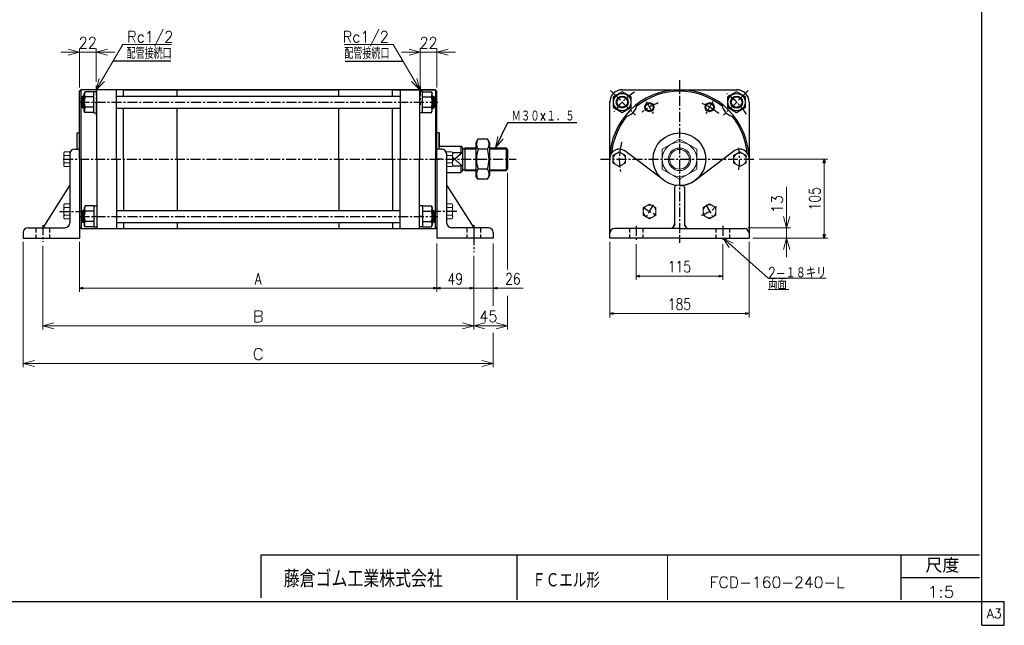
# Model space of a CAD drawing. Header units: millimetres. Extents: x -985 to 985, y -705 to 705.
# Tile 2 of 3: x -324 to 985, y -705 to 100. Entities that reach past the tile are written whole.
import ezdxf
from ezdxf.enums import TextEntityAlignment as Align

# ---------------------------------------------------------------- set-up
doc = ezdxf.new("R2010")
doc.units = ezdxf.units.MM
doc.header["$LTSCALE"] = 0.416667
for name, pattern in [('CENTER', [50.8, 31.75, -6.35, 6.35, -6.35]), ('DASHED', [19.05, 12.7, -6.35]), ('DIVIDE', [31.75, 12.7, -6.35, 0, -6.35, 0, -6.35])]:
    doc.linetypes.add(name, pattern=pattern)
doc.layers.add('ZUWAKU', color=7, linetype='Continuous')
doc.styles.add('dcStyle0', font='txt.shx', dxfattribs={"width": 0.8, "bigfont": 'bigfont'})
doc.dimstyles.new('DaDimRotatedStyle', dxfattribs={"dimtxt": 15, "dimasz": 5.000003, "dimexe": 5, "dimexo": 1.666667, "dimgap": 5, "dimtad": 3, "dimdsep": 46, "dimtxsty": 'dcStyle0', "dimblk1": 'OPEN30', "dimblk2": 'OPEN30', "dimsah": 1, "dimcen": 0.09, "dimclrd": 4, "dimclre": 4, "dimclrt": 4, "dimadec": 0, "dimazin": 2, "dimtfac": 1, "dimtdec": 4, "dimtmove": 0, "dimatfit": 0, "dimfxl": 1, "dimarcsym": 0})

# ---------------------------------------------------------------- blocks, each defined once
blk = doc.blocks.new('DC_GROUP_Φ160_1')
at = {"color": 4, "linetype": 'Continuous', "lineweight": 18}
for p, q in [((-222.4, 7.3), (-218.2, 22.3)), ((-222.4, 7.3), (-214.7, 20.2)), ((-211.3, 18.2), (-222.4, 7.3))]:
    blk.add_line(p, q, dxfattribs=at)
blk = doc.blocks.new('DC_GROUP_Φ160_2')
at = {"color": 4, "linetype": 'Continuous', "lineweight": 18}
for p, q in [((208, 7.3), (196.9, 18.2)), ((208, 7.3), (200.4, 20.2)), ((203.8, 22.3), (208, 7.3))]:
    blk.add_line(p, q, dxfattribs=at)
blk = doc.blocks.new('DC_GROUP_Φ160_5')
at = {"color": 4, "linetype": 'Continuous', "lineweight": 18}
for p, q in [((308.7, -69.9), (311.7, -54.7)), ((308.7, -69.9), (315.3, -56.5)), ((318.9, -58.2), (308.7, -69.9))]:
    blk.add_line(p, q, dxfattribs=at)
blk = doc.blocks.new('DC_GROUP_Φ160_10')
at = {"color": 4, "linetype": 'Continuous', "lineweight": 25}
for p, q in [((285.3, -58.6), (282.6, -63.2)), ((282.6, -63.2), (282.6, -107.2)), ((298, -58.6), (285.3, -58.6)), ((298, -58.6), (300.6, -63.2)), ((300.6, -63.2), (300.6, -107.2)), ((298, -71.9), (285.3, -71.9)), ((298, -98.4), (285.3, -98.4)), ((285.3, -111.7), (282.6, -107.2)), ((298, -111.7), (285.3, -111.7)), ((298, -111.7), (300.6, -107.2))]:
    blk.add_line(p, q, dxfattribs=at)
for centre, radius, start, end in [((295, -65.2), 11.8, 145.6111, 214.3889), ((288.3, -65.2), 11.8, 325.6111, 34.3889), ((327.2, -85.2), 43.9, 162.4111, 197.5889), ((256.1, -85.2), 43.9, 342.4111, 17.5889), ((295, -105.1), 11.8, 145.6111, 214.3889), ((288.3, -105.1), 11.8, 325.6111, 34.3889)]:
    blk.add_arc(centre, radius, start, end, dxfattribs=at)
blk = doc.blocks.new('DC_GROUP_Φ160_11')
at = {"color": 4, "linetype": 'Continuous', "lineweight": 25}
for p, q in [((-237, -147.3), (-238.4, -149.7)), ((-238.4, -149.7), (-238.4, -172.7)), ((-225.4, -147.3), (-237, -147.3)), ((-225.4, -154.2), (-237, -154.2)), ((-225.4, -147.2), (-225.4, -175.2)), ((-225.4, -147.2), (-221.4, -147.2)), ((-225.4, -147.3), (-225.4, -175)), ((-225.4, -168.1), (-237, -168.1)), ((-225.4, -161.7), (-221.4, -160.6)), ((-237, -175), (-238.4, -172.7)), ((-225.4, -175), (-237, -175)), ((-225.4, -175.2), (-221.4, -175.2))]:
    blk.add_line(p, q, dxfattribs=at)
for centre, radius, start, end in [((-220, -161.2), 18.3, 157.7807, 202.2193), ((-231, -150.8), 6.93, 150, 210), ((-231, -171.6), 6.93, 150, 210)]:
    blk.add_arc(centre, radius, start, end, dxfattribs=at)
blk = doc.blocks.new('DC_GROUP_Φ160_12')
at = {"color": 4, "linetype": 'Continuous', "lineweight": 25}
for p, q in [((211.6, -147.2), (207.6, -147.2)), ((211.6, -147.2), (211.6, -175.2)), ((211.6, -147.3), (211.6, -175)), ((211.6, -147.3), (223.3, -147.3)), ((211.6, -154.2), (223.3, -154.2)), ((223.3, -147.3), (224.6, -149.7)), ((224.6, -149.7), (224.6, -172.7)), ((211.6, -161.7), (207.6, -160.6)), ((211.6, -168.1), (223.3, -168.1)), ((211.6, -175.2), (207.6, -175.2)), ((211.6, -175), (223.3, -175)), ((223.3, -175), (224.6, -172.7))]:
    blk.add_line(p, q, dxfattribs=at)
for centre, radius, start, end in [((217.3, -150.8), 6.93, 330, 30), ((206.3, -161.2), 18.3, 337.7807, 22.2193), ((217.3, -171.6), 6.93, 330, 30)]:
    blk.add_arc(centre, radius, start, end, dxfattribs=at)
blk = doc.blocks.new('DC_GROUP_Φ160_13')
at = {"color": 4, "linetype": 'Continuous', "lineweight": 25}
for p, q in [((-237, 4.7), (-238.4, 2.3)), ((-238.4, -20.7), (-238.4, 2.3)), ((-225.4, 4.7), (-237, 4.7)), ((-225.4, -23.2), (-225.4, 4.8)), ((-225.4, 4.8), (-221.4, 4.8)), ((-225.4, -23), (-225.4, 4.7)), ((-225.4, -2.2), (-237, -2.2)), ((-225.4, -8.6), (-221.4, -9.7)), ((-237, -23), (-238.4, -20.7)), ((-225.4, -16.1), (-237, -16.1)), ((-225.4, -23), (-237, -23)), ((-225.4, -23.2), (-221.4, -23.2))]:
    blk.add_line(p, q, dxfattribs=at)
for centre, radius, start, end in [((-231, 1.2), 6.93, 150, 210), ((-220, -9.2), 18.3, 157.7807, 202.2193), ((-231, -19.6), 6.93, 150, 210)]:
    blk.add_arc(centre, radius, start, end, dxfattribs=at)
blk = doc.blocks.new('DC_GROUP_Φ160_14')
at = {"color": 4, "linetype": 'Continuous', "lineweight": 25}
for p, q in [((211.6, 4.8), (207.6, 4.8)), ((211.6, -23.2), (211.6, 4.8)), ((211.6, -23), (211.6, 4.7)), ((211.6, 4.7), (223.3, 4.7)), ((223.3, 4.7), (224.6, 2.3)), ((224.6, -20.7), (224.6, 2.3)), ((211.6, -8.6), (207.6, -9.7)), ((211.6, -2.2), (223.3, -2.2)), ((211.6, -23.2), (207.6, -23.2)), ((211.6, -16.1), (223.3, -16.1)), ((211.6, -23), (223.3, -23)), ((223.3, -23), (224.6, -20.7))]:
    blk.add_line(p, q, dxfattribs=at)
for centre, radius, start, end in [((217.3, 1.2), 6.93, 330, 30), ((206.3, -9.2), 18.3, 337.7807, 22.2193), ((217.3, -19.6), 6.93, 330, 30)]:
    blk.add_arc(centre, radius, start, end, dxfattribs=at)
blk = doc.blocks.new('DC_GROUP_Φ160_15')
at = {"color": 4, "linetype": 'Continuous', "lineweight": 13}
for p, q in [((553.1, -58.6), (530.1, -71.9)), ((576.1, -71.9), (553.1, -58.6)), ((530.1, -71.9), (530.1, -98.4)), ((576.1, -98.4), (576.1, -71.9)), ((530.1, -98.4), (553.1, -111.7)), ((553.1, -111.7), (576.1, -98.4))]:
    blk.add_line(p, q, dxfattribs=at)
for radius in [23, 15, 13.1]:
    blk.add_circle((553.1, -85.2), radius, dxfattribs=at)
blk = doc.blocks.new('DC_GROUP_Φ160_16')
at = {"color": 4, "linetype": 'Continuous', "lineweight": 25}
for p, q in [((477.1, 4.7), (465.1, -2.2)), ((489.1, -2.2), (477.1, 4.7)), ((465.1, -2.2), (465.1, -16.1)), ((489.1, -16.1), (489.1, -2.2)), ((465.1, -16.1), (477.1, -23)), ((477.1, -23), (489.1, -16.1))]:
    blk.add_line(p, q, dxfattribs=at)
for radius in [11.5, 8, 7]:
    blk.add_circle((477.1, -9.1), radius, dxfattribs=at)
blk = doc.blocks.new('DC_GROUP_Φ160_17')
at = {"color": 4, "linetype": 'Continuous', "lineweight": 25}
for p, q in [((629.1, 4.7), (617.1, -2.2)), ((641.1, -2.2), (629.1, 4.7)), ((617.1, -2.2), (617.1, -16.1)), ((641.1, -16.1), (641.1, -2.2)), ((617.1, -16.1), (629.1, -23)), ((629.1, -23), (641.1, -16.1))]:
    blk.add_line(p, q, dxfattribs=at)
for radius in [11.5, 8, 7]:
    blk.add_circle((629.1, -9.2), radius, dxfattribs=at)
blk = doc.blocks.new('DC_GROUP_Φ160_24')
at = {"color": 4, "linetype": 'Continuous', "lineweight": 18}
for p, q in [((-222.4, 57.3), (-207.4, 61.4)), ((-207.4, 53.3), (-222.4, 57.3)), ((-222.4, 57.3), (-207.4, 57.3))]:
    blk.add_line(p, q, dxfattribs=at)
blk = doc.blocks.new('DC_GROUP_Φ160_25')
at = {"color": 4, "linetype": 'Continuous', "lineweight": 18}
for p, q in [((-259.4, 61.4), (-244.4, 57.3)), ((-244.4, 57.3), (-259.4, 53.3)), ((-244.4, 57.3), (-259.4, 57.3))]:
    blk.add_line(p, q, dxfattribs=at)
blk = doc.blocks.new('DC_GROUP_Φ160_23')
at = {"color": 4, "linetype": 'Continuous', "lineweight": 13}
for p, q in [((-269.4, 57.3), (-244.4, 57.3)), ((-244.4, 10.3), (-244.4, 62.3)), ((-244.4, 57.3), (-222.4, 57.3)), ((-222.4, 17.9), (-222.4, 62.3)), ((-197.4, 57.3), (-222.4, 57.3))]:
    blk.add_line(p, q, dxfattribs=at)
at = {"linetype": 'Continuous'}
for name in ['DC_GROUP_Φ160_25', 'DC_GROUP_Φ160_24']:
    blk.add_blockref(name, (0, 0), dxfattribs=at)
at = {"color": 4, "style": 'dcStyle0', "width": 0.8}
blk.add_text('22', height=15, dxfattribs=at).set_placement((-245.4, 62.3), (-221.4, 62.3), align=Align.FIT)
blk = doc.blocks.new('DC_GROUP_Φ160_27')
at = {"color": 4, "linetype": 'Continuous', "lineweight": 18}
for p, q in [((230.6, 57.3), (245.6, 61.4)), ((245.6, 53.3), (230.6, 57.3)), ((230.6, 57.3), (245.6, 57.3))]:
    blk.add_line(p, q, dxfattribs=at)
blk = doc.blocks.new('DC_GROUP_Φ160_28')
at = {"color": 4, "linetype": 'Continuous', "lineweight": 18}
for p, q in [((193.6, 61.4), (208.6, 57.3)), ((208.6, 57.3), (193.6, 53.3)), ((208.6, 57.3), (193.6, 57.3))]:
    blk.add_line(p, q, dxfattribs=at)
blk = doc.blocks.new('DC_GROUP_Φ160_26')
at = {"color": 4, "linetype": 'Continuous', "lineweight": 13}
for p, q in [((183.6, 57.3), (208.6, 57.3)), ((208.6, 12.3), (208.6, 62.3)), ((208.6, 57.3), (230.6, 57.3)), ((230.6, 10.3), (230.6, 62.3)), ((255.6, 57.3), (230.6, 57.3))]:
    blk.add_line(p, q, dxfattribs=at)
at = {"linetype": 'Continuous'}
for name in ['DC_GROUP_Φ160_28', 'DC_GROUP_Φ160_27']:
    blk.add_blockref(name, (0, 0), dxfattribs=at)
at = {"color": 4, "style": 'dcStyle0', "width": 0.8}
blk.add_text('22', height=15, dxfattribs=at).set_placement((207.6, 62.3), (231.6, 62.3), align=Align.FIT)
blk = doc.blocks.new('DC_GROUP_Φ160_29')
at = {"color": 4, "linetype": 'Continuous', "lineweight": 13}
for p, q in [((513.4, -144.8), (504.9, -149.7)), ((504.9, -149.7), (504.9, -159.5)), ((521.9, -149.7), (513.4, -144.8)), ((521.9, -159.5), (521.9, -149.7)), ((504.9, -159.5), (513.4, -164.4)), ((513.4, -164.4), (521.9, -159.5))]:
    blk.add_line(p, q, dxfattribs=at)
blk.add_circle((513.4, -154.6), 8.5, dxfattribs=at)
blk = doc.blocks.new('DC_GROUP_Φ160_30')
at = {"color": 4, "linetype": 'Continuous', "lineweight": 13}
for p, q in [((593.1, -144.6), (584.6, -149.5)), ((584.6, -149.5), (584.6, -159.4)), ((601.6, -149.5), (593.1, -144.6)), ((601.6, -159.4), (601.6, -149.5)), ((584.6, -159.4), (593.1, -164.3)), ((593.1, -164.3), (601.6, -159.4))]:
    blk.add_line(p, q, dxfattribs=at)
blk.add_circle((593.1, -154.4), 8.5, dxfattribs=at)
blk = doc.blocks.new('DC_GROUP_Φ160_31')
at = {"color": 4, "linetype": 'Continuous', "lineweight": 13}
for p, q in [((633.5, -75.3), (625, -80.3)), ((642, -80.3), (633.5, -75.3)), ((625, -80.3), (625, -90.1)), ((625, -90.1), (633.5, -95)), ((633.5, -95), (642, -90.1)), ((642, -90.1), (642, -80.3))]:
    blk.add_line(p, q, dxfattribs=at)
blk.add_circle((633.5, -85.2), 8.5, dxfattribs=at)
blk = doc.blocks.new('DC_GROUP_Φ160_32')
at = {"color": 4, "linetype": 'Continuous', "lineweight": 13}
for p, q in [((473.1, -75.3), (464.6, -80.3)), ((481.6, -80.3), (473.1, -75.3)), ((464.6, -80.3), (464.6, -90.1)), ((464.6, -90.1), (473.1, -95)), ((473.1, -95), (481.6, -90.1)), ((481.6, -90.1), (481.6, -80.3))]:
    blk.add_line(p, q, dxfattribs=at)
blk.add_circle((473.1, -85.2), 8.5, dxfattribs=at)
blk = doc.blocks.new('DC_GROUP_Φ160_34')
at = {"color": 4, "linetype": 'Continuous', "lineweight": 18}
for p, q in [((695.6, -176.2), (691.6, -161.2)), ((699.7, -161.2), (695.6, -176.2)), ((695.6, -176.2), (695.6, -161.2))]:
    blk.add_line(p, q, dxfattribs=at)
blk = doc.blocks.new('DC_GROUP_Φ160_35')
at = {"color": 4, "linetype": 'Continuous', "lineweight": 18}
for p, q in [((691.6, -205.2), (695.6, -190.2)), ((695.6, -190.2), (699.7, -205.2)), ((695.6, -190.2), (695.6, -205.2))]:
    blk.add_line(p, q, dxfattribs=at)
blk = doc.blocks.new('DC_GROUP_Φ160_33')
at = {"color": 4, "linetype": 'Continuous', "lineweight": 13}
for p, q in [((695.6, -121.7), (695.6, -176.2)), ((644.1, -176.2), (700.6, -176.2)), ((695.6, -190.2), (695.6, -176.2)), ((650.6, -190.2), (700.6, -190.2)), ((695.6, -215.2), (695.6, -190.2))]:
    blk.add_line(p, q, dxfattribs=at)
at = {"linetype": 'Continuous'}
for name in ['DC_GROUP_Φ160_34', 'DC_GROUP_Φ160_35']:
    blk.add_blockref(name, (0, 0), dxfattribs=at)
at = {"color": 4, "style": 'dcStyle0', "width": 0.8}
blk.add_text('13', height=15, rotation=90, dxfattribs=at).set_placement((690.6, -156.7), (690.6, -132.7), align=Align.FIT)
blk = doc.blocks.new('DC_GROUP_Φ160_39')
at = {"color": 4, "linetype": 'Continuous', "lineweight": 13}
for p, q in [((-265.4, -147.1), (-265.4, -161.8)), ((-257.4, -144.6), (-264.5, -144.6)), ((-257.4, -149.5), (-264.5, -149.5)), ((-257.4, -144.6), (-257.4, -164.3)), ((-257.4, -159.4), (-264.5, -159.4)), ((-257.4, -164.3), (-264.5, -164.3))]:
    blk.add_line(p, q, dxfattribs=at)
for centre, radius, start, end in [((-261.6, -147.1), 3.78, 139.5701, 220.4299), ((-251.6, -154.4), 13.8, 159.1359, 200.8641), ((-261.6, -161.8), 3.78, 139.5701, 220.4299)]:
    blk.add_arc(centre, radius, start, end, dxfattribs=at)
blk = doc.blocks.new('DC_GROUP_Φ160_40')
at = {"color": 4, "linetype": 'Continuous', "lineweight": 13}
for p, q in [((-265.4, -77.8), (-265.4, -92.5)), ((-257.4, -75.3), (-264.5, -75.3)), ((-257.4, -75.3), (-257.4, -95)), ((-257.4, -80.3), (-264.5, -80.3)), ((-257.4, -90.1), (-264.5, -90.1)), ((-257.4, -95), (-264.5, -95))]:
    blk.add_line(p, q, dxfattribs=at)
for centre, radius, start, end in [((-261.6, -77.8), 3.78, 139.5701, 220.4299), ((-251.6, -85.2), 13.8, 159.1359, 200.8641), ((-261.6, -92.5), 3.78, 139.5701, 220.4299)]:
    blk.add_arc(centre, radius, start, end, dxfattribs=at)
blk = doc.blocks.new('DC_GROUP_Φ160_50')
at = {"color": 4, "linetype": 'Continuous', "lineweight": 18}
for p, q in [((-319.4, -356.7), (-304.4, -352.7)), ((-304.4, -360.7), (-319.4, -356.7)), ((-319.4, -356.7), (-304.4, -356.7))]:
    blk.add_line(p, q, dxfattribs=at)
blk = doc.blocks.new('DC_GROUP_Φ160_51')
at = {"color": 4, "linetype": 'Continuous', "lineweight": 18}
for p, q in [((290.6, -352.7), (305.6, -356.7)), ((305.6, -356.7), (290.6, -360.7)), ((305.6, -356.7), (290.6, -356.7))]:
    blk.add_line(p, q, dxfattribs=at)
blk = doc.blocks.new('DC_GROUP_Φ160_49')
at = {"color": 4, "linetype": 'Continuous', "lineweight": 13}
for p, q in [((-319.4, -195.2), (-319.4, -361.7)), ((305.6, -197.2), (305.6, -280)), ((305.6, -316.1), (305.6, -361.7)), ((-319.4, -356.7), (305.6, -356.7))]:
    blk.add_line(p, q, dxfattribs=at)
at = {"linetype": 'Continuous'}
for name in ['DC_GROUP_Φ160_50', 'DC_GROUP_Φ160_51']:
    blk.add_blockref(name, (0, 0), dxfattribs=at)
at = {"color": 4, "style": 'dcStyle0'}
blk.add_text('C', height=15, dxfattribs=at).set_placement((-14.4, -351.7), (0.6, -351.7), align=Align.FIT)
blk = doc.blocks.new('DC_GROUP_Φ160_53')
at = {"color": 4, "linetype": 'Continuous', "lineweight": 18}
for p, q in [((-293.4, -306.7), (-278.4, -302.7)), ((-278.4, -310.7), (-293.4, -306.7)), ((-293.4, -306.7), (-278.4, -306.7))]:
    blk.add_line(p, q, dxfattribs=at)
blk = doc.blocks.new('DC_GROUP_Φ160_54')
at = {"color": 4, "linetype": 'Continuous', "lineweight": 18}
for p, q in [((264.6, -302.7), (279.6, -306.7)), ((279.6, -306.7), (264.6, -310.7)), ((279.6, -306.7), (264.6, -306.7))]:
    blk.add_line(p, q, dxfattribs=at)
blk = doc.blocks.new('DC_GROUP_Φ160_55')
at = {"color": 4, "linetype": 'Continuous', "lineweight": 18}
for p, q in [((279.6, -306.7), (294.6, -302.7)), ((294.6, -310.7), (279.6, -306.7)), ((279.6, -306.7), (294.6, -306.7))]:
    blk.add_line(p, q, dxfattribs=at)
blk = doc.blocks.new('DC_GROUP_Φ160_56')
at = {"color": 4, "linetype": 'Continuous', "lineweight": 18}
for p, q in [((309.6, -302.7), (324.6, -306.7)), ((324.6, -306.7), (309.6, -310.7)), ((324.6, -306.7), (309.6, -306.7))]:
    blk.add_line(p, q, dxfattribs=at)
blk = doc.blocks.new('DC_GROUP_Φ160_52')
at = {"color": 4, "linetype": 'Continuous', "lineweight": 13}
for p, q in [((324.6, -103.2), (324.6, -231.9)), ((-293.4, -200.1), (-293.4, -311.7)), ((279.6, -213.6), (279.6, -311.7)), ((324.6, -266.6), (324.6, -311.7)), ((-293.4, -306.7), (279.6, -306.7)), ((279.6, -306.7), (324.6, -306.7))]:
    blk.add_line(p, q, dxfattribs=at)
at = {"linetype": 'Continuous'}
for name in ['DC_GROUP_Φ160_53', 'DC_GROUP_Φ160_54', 'DC_GROUP_Φ160_55', 'DC_GROUP_Φ160_56']:
    blk.add_blockref(name, (0, 0), dxfattribs=at)
at = {"color": 4, "style": 'dcStyle0'}
blk.add_text('B', height=15, dxfattribs=at).set_placement((-14.4, -301.7), (0.6, -301.7), align=Align.FIT)
at = {"color": 4, "style": 'dcStyle0', "width": 0.8}
blk.add_text('45', height=15, dxfattribs=at).set_placement((287.1, -301.7), (311.1, -301.7), align=Align.FIT)
blk = doc.blocks.new('DC_GROUP_Φ160_58')
at = {"color": 4, "linetype": 'Continuous', "lineweight": 18}
for p, q in [((619.1, -202.6), (610.6, -189.6)), ((610.6, -189.6), (624.5, -196.6)), ((610.6, -189.6), (621.8, -199.6))]:
    blk.add_line(p, q, dxfattribs=at)
blk = doc.blocks.new('DC_GROUP_Φ160_57')
at = {"color": 4, "linetype": 'Continuous', "lineweight": 13}
for p, q in [((610.6, -189.6), (671, -243.5)), ((671, -243.5), (748, -243.5)), ((671, -258.5), (698.7, -258.5))]:
    blk.add_line(p, q, dxfattribs=at)
at = {"linetype": 'Continuous'}
blk.add_blockref('DC_GROUP_Φ160_58', (0, 0), dxfattribs=at)
at = {"color": 4, "style": 'dcStyle0'}
for s, width, p, p2 in [('2-１８キリ', 0.758824, (671, -243.5), (748.4, -243.5)), ('両面', 0.691667, (671, -258.5), (695.9, -258.5))]:
    blk.add_text(s, height=15, dxfattribs=dict(at, width=width)).set_placement(p, p2, align=Align.FIT)
blk = doc.blocks.new('DC_GROUP_Φ160_60')
at = {"color": 4, "linetype": 'Continuous', "lineweight": 13}
for p, q in [((243.6, -144.6), (250.7, -144.6)), ((243.6, -144.6), (243.6, -164.3)), ((243.6, -149.5), (250.7, -149.5)), ((251.6, -147.1), (251.6, -161.8)), ((243.6, -159.4), (250.7, -159.4)), ((243.6, -164.3), (250.7, -164.3))]:
    blk.add_line(p, q, dxfattribs=at)
for centre, radius, start, end in [((247.9, -147.1), 3.78, 319.5701, 40.4299), ((237.9, -154.4), 13.8, 339.1359, 20.8641), ((247.9, -161.8), 3.78, 319.5701, 40.4299)]:
    blk.add_arc(centre, radius, start, end, dxfattribs=at)
blk = doc.blocks.new('DC_GROUP_Φ160_61')
at = {"color": 4, "linetype": 'Continuous', "lineweight": 13}
for p, q in [((243.6, -75.3), (250.7, -75.3)), ((243.6, -75.3), (243.6, -95)), ((251.6, -77.8), (251.6, -92.5)), ((243.6, -80.3), (250.7, -80.3)), ((243.6, -90.1), (250.7, -90.1)), ((243.6, -95), (250.7, -95))]:
    blk.add_line(p, q, dxfattribs=at)
for centre, radius, start, end in [((247.9, -77.8), 3.78, 319.5701, 40.4299), ((237.9, -85.2), 13.8, 339.1359, 20.8641), ((247.9, -92.5), 3.78, 319.5701, 40.4299)]:
    blk.add_arc(centre, radius, start, end, dxfattribs=at)
blk = doc.blocks.new('_OPEN30')
at = {"color": 0, "linetype": 'ByBlock', "lineweight": -2}
for p, q in [((-1, 0.267949), (0, 0)), ((0, 0), (-1, -0.267949)), ((0, 0), (-1, 0))]:
    blk.add_line(p, q, dxfattribs=at)
blk = doc.blocks.new('*D62')
at = {"color": 4, "linetype": 'Continuous', "lineweight": 13}
for p, q in [((495.6, -198.1), (495.6, -245.5)), ((610.6, -198.1), (610.6, -245.5)), ((495.6, -240.5), (610.6, -240.5))]:
    blk.add_line(p, q, dxfattribs=at)
at = {"color": 4, "xscale": 5.000004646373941, "yscale": 4.999982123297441}
for p, rotation in [((495.6, -240.5), 180), ((610.6, -240.5), 360)]:
    blk.add_blockref('_OPEN30', p, dxfattribs=dict(at, rotation=rotation))
at = {"color": 4, "insert": (553.1, -235.5), "char_height": 15, "width": 60.938, "attachment_point": 8, "style": 'dcStyle0'}
blk.add_mtext('\\T1.00;115', dxfattribs=at)
blk = doc.blocks.new('*D63')
at = {"color": 4, "linetype": 'Continuous', "lineweight": 13}
for p, q in [((460.6, -195.2), (460.6, -295.5)), ((645.6, -195.2), (645.6, -295.5)), ((460.6, -290.5), (645.6, -290.5))]:
    blk.add_line(p, q, dxfattribs=at)
at = {"color": 4, "xscale": 5.000004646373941, "yscale": 4.999982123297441}
for p, rotation in [((460.6, -290.5), 180), ((645.6, -290.5), 360)]:
    blk.add_blockref('_OPEN30', p, dxfattribs=dict(at, rotation=rotation))
at = {"color": 4, "insert": (553.1, -285.5), "char_height": 15, "width": 60.938, "attachment_point": 8, "style": 'dcStyle0'}
blk.add_mtext('\\T1.00;185', dxfattribs=at)
blk = doc.blocks.new('*D64')
at = {"color": 4, "linetype": 'Continuous', "lineweight": 13}
for p, q in [((659, -85.2), (750.6, -85.2)), ((745.6, -190.2), (745.6, -85.2)), ((650.6, -190.2), (750.6, -190.2))]:
    blk.add_line(p, q, dxfattribs=at)
at = {"color": 4, "xscale": 5.000004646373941, "yscale": 4.999982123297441}
for p, rotation in [((745.6, -85.2), 90), ((745.6, -190.2), 270)]:
    blk.add_blockref('_OPEN30', p, dxfattribs=dict(at, rotation=rotation))
at = {"color": 4, "insert": (740.6, -137.7), "char_height": 15, "width": 60.938, "attachment_point": 8, "rotation": 90, "style": 'dcStyle0'}
blk.add_mtext('\\T1.00;105', dxfattribs=at)
blk = doc.blocks.new('*D65')
at = {"color": 4, "linetype": 'Continuous', "lineweight": 13}
for p, q in [((-244.4, -195.2), (-244.4, -261.7)), ((230.6, -197.2), (230.6, -261.7)), ((-244.4, -256.7), (230.6, -256.7))]:
    blk.add_line(p, q, dxfattribs=at)
at = {"color": 4, "xscale": 5.000004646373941, "yscale": 4.999982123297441}
for p, rotation in [((-244.4, -256.7), 180), ((230.6, -256.7), 360)]:
    blk.add_blockref('_OPEN30', p, dxfattribs=dict(at, rotation=rotation))
at = {"color": 4, "insert": (-6.9, -251.7), "char_height": 15, "width": 32.812, "attachment_point": 8, "style": 'dcStyle0'}
blk.add_mtext('\\T1.00;A', dxfattribs=at)
blk = doc.blocks.new('*D66')
at = {"color": 4, "linetype": 'Continuous', "lineweight": 13}
for p, q in [((230.6, -208.7), (230.6, -261.7)), ((279.6, -213.6), (279.6, -261.7)), ((230.6, -256.7), (279.6, -256.7))]:
    blk.add_line(p, q, dxfattribs=at)
at = {"color": 4, "xscale": 5.000004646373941, "yscale": 4.999982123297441}
for p, rotation in [((230.6, -256.7), 180), ((279.6, -256.7), 360)]:
    blk.add_blockref('_OPEN30', p, dxfattribs=dict(at, rotation=rotation))
at = {"color": 4, "insert": (255.1, -251.7), "char_height": 15, "width": 46.875, "attachment_point": 8, "style": 'dcStyle0'}
blk.add_mtext('\\T1.00;49', dxfattribs=at)
blk = doc.blocks.new('*D67')
at = {"color": 4, "linetype": 'Continuous', "lineweight": 13}
for p, q in [((305.6, -208.7), (305.6, -261.7)), ((279.6, -213.6), (279.6, -261.7)), ((271.3, -256.7), (279.6, -256.7)), ((305.6, -256.7), (279.6, -256.7)), ((345.5, -256.7), (305.6, -256.7))]:
    blk.add_line(p, q, dxfattribs=at)
at = {"color": 4, "xscale": 5.000004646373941, "yscale": 4.999982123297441}
for p, rotation in [((279.6, -256.7), 360), ((305.6, -256.7), 180)]:
    blk.add_blockref('_OPEN30', p, dxfattribs=dict(at, rotation=rotation))
at = {"color": 4, "insert": (321.4, -251.7), "char_height": 15, "width": 46.875, "attachment_point": 7, "style": 'dcStyle0'}
blk.add_mtext('\\T1.00;26', dxfattribs=at)

msp = doc.modelspace()

# ---------------------------------------------------------------- linework, layer by layer
at = {"color": 4, "linetype": 'Continuous', "lineweight": 13}
for p, q in [((-222.362, 7.339), (-186.736, 67.442)), ((-186.736, 67.442), (-121.922, 67.442)), ((172.412, 67.442), (107.598, 67.442)), ((208.038, 7.339), (172.412, 67.442))]:
    msp.add_line(p, q, dxfattribs=at)
at = {"color": 4, "linetype": 'Continuous', "lineweight": 25}
for p, q in [((-122.899, 45.129), (-199.962, 45.129)), ((108.575, 45.129), (185.638, 45.129)), ((-244.362, 5.339), (-242.362, 7.339)), ((-244.362, 5.339), (-242.362, 7.339)), ((-242.362, 7.339), (-244.362, 5.339)), ((-244.362, -50.161), (-244.362, 5.339)), ((-244.362, -85.161), (-244.362, 5.339)), ((-185.862, 7.339), (-242.562, 7.339)), ((228.638, 7.339), (-242.562, 7.339)), ((-242.362, -85.161), (-242.362, 7.339)), ((-221.362, -85.161), (-221.362, 7.339)), ((-195.362, -85.161), (-195.362, 7.339)), ((-185.862, 7.339), (-114.462, 7.339)), ((-185.862, -0.01), (-185.862, 7.339)), ((-185.862, -1.161), (-185.862, 7.339)), ((-114.462, 7.339), (100.138, 7.339)), ((-114.462, -1.161), (-114.462, 7.339)), ((171.538, 7.339), (100.138, 7.339)), ((100.138, -1.161), (100.138, 7.339)), ((171.538, 7.339), (228.638, 7.339)), ((171.538, -1.161), (171.538, 7.339)), ((181.638, 7.339), (181.638, -85.161)), ((207.638, 7.339), (207.638, -85.161)), ((228.638, 7.339), (230.638, 5.339)), ((230.638, 5.339), (228.638, 7.339)), ((228.638, 7.339), (228.638, -85.161)), ((230.638, -50.161), (230.638, 5.339)), ((230.638, -85.161), (230.638, 5.339)), ((477.12, 7.339), (629.148, 7.339)), ((-241.362, -2.661), (-239.862, -1.161)), ((-241.362, -15.661), (-241.362, -2.661)), ((-240.862, -2.161), (-238.362, -2.161)), ((-238.362, -1.161), (-239.862, -1.161)), ((-239.862, -17.161), (-239.862, -1.161)), ((-195.562, -1.161), (181.638, -1.161)), ((224.638, -1.161), (226.138, -1.161)), ((227.138, -2.161), (224.638, -2.161)), ((227.638, -2.661), (226.138, -1.161)), ((226.138, -17.161), (226.138, -1.161)), ((227.638, -15.661), (227.638, -2.661)), ((460.634, -161.175), (460.634, -8.468)), ((645.634, -9.147), (645.634, -161.175)), ((-241.362, -15.661), (-239.862, -17.161)), ((-240.862, -16.161), (-238.362, -16.161)), ((-238.362, -17.161), (-239.862, -17.161)), ((-195.562, -17.161), (181.638, -17.161)), ((-185.862, -85.161), (-185.862, -17.161)), ((-114.462, -85.161), (-114.462, -17.161)), ((100.138, -85.161), (100.138, -17.161)), ((171.538, -85.161), (171.538, -17.161)), ((227.138, -16.161), (224.638, -16.161)), ((224.638, -17.161), (226.138, -17.161)), ((227.638, -15.661), (226.138, -17.161)), ((308.746, -69.95), (325.068, -36.283)), ((325.068, -36.283), (416.762, -36.283)), ((-247.362, -71.661), (-247.362, -50.161)), ((-247.362, -50.161), (-244.362, -50.161)), ((-247.362, -50.161), (-244.362, -50.161)), ((233.638, -50.161), (230.638, -50.161)), ((233.638, -50.161), (230.638, -50.161)), ((233.638, -50.161), (233.638, -67.661)), ((233.638, -71.661), (233.638, -50.161)), ((-257.362, -78.161), (-257.362, -169.661)), ((-250.862, -71.661), (-244.362, -71.661)), ((237.138, -71.661), (230.638, -71.661)), ((233.638, -67.661), (262.638, -67.661)), ((243.638, -78.161), (243.638, -169.661)), ((251.265, -76.161), (264.638, -76.161)), ((264.638, -76.161), (251.638, -87.861)), ((264.638, -69.661), (262.638, -67.661)), ((262.638, -67.661), (262.638, -76.161)), ((264.638, -69.661), (264.638, -100.661)), ((264.638, -71.161), (267.563, -71.161)), ((267.563, -70.161), (282.649, -70.161)), ((267.563, -71.161), (282.649, -71.161)), ((267.638, -70.161), (267.638, -100.161)), ((300.649, -70.161), (322.638, -70.161)), ((300.649, -71.161), (323.638, -71.161)), ((324.638, -72.161), (322.638, -70.161)), ((322.638, -70.161), (322.638, -100.161)), ((324.638, -72.161), (324.638, -98.161)), ((528.658, -110.178), (480.636, -74.161)), ((577.614, -110.178), (625.636, -74.161)), ((-244.362, -85.161), (-244.362, -190.161)), ((-242.362, -85.161), (-242.362, -177.661)), ((-221.362, -85.161), (-221.362, -177.661)), ((-195.362, -85.161), (-195.362, -177.661)), ((-185.862, -85.161), (-185.862, -153.161)), ((-114.462, -85.161), (-114.462, -153.161)), ((100.138, -85.161), (100.138, -153.161)), ((171.538, -85.161), (171.538, -153.161)), ((181.638, -177.661), (181.638, -85.161)), ((207.638, -177.661), (207.638, -85.161)), ((228.638, -177.661), (228.638, -85.161)), ((230.638, -85.161), (230.638, -175.661)), ((237.138, -85.161), (230.638, -85.161)), ((230.638, -85.161), (230.638, -190.161)), ((251.638, -82.461), (264.638, -94.161)), ((460.636, -190.161), (460.636, -84.161)), ((645.636, -84.161), (645.636, -190.161)), ((243.638, -102.661), (262.638, -102.661)), ((264.638, -94.161), (251.265, -94.161)), ((262.638, -94.161), (262.638, -102.661)), ((264.638, -100.661), (262.638, -102.661)), ((264.638, -99.161), (267.638, -99.161)), ((267.638, -99.161), (282.649, -99.161)), ((267.638, -100.161), (282.649, -100.161)), ((300.649, -99.161), (323.638, -99.161)), ((300.649, -100.161), (322.638, -100.161)), ((324.638, -98.161), (322.638, -100.161)), ((-257.681, -120.161), (-293.362, -176.161)), ((-257.362, -120.161), (-257.681, -120.161)), ((243.638, -120.161), (243.957, -120.161)), ((243.957, -120.161), (279.638, -176.161)), ((546.636, -122.661), (546.636, -173.949)), ((559.636, -122.661), (559.636, -173.949)), ((243.638, -133.661), (243.957, -133.661)), ((-241.362, -154.661), (-239.862, -153.161)), ((-241.362, -154.661), (-241.362, -167.661)), ((-240.862, -154.161), (-238.362, -154.161)), ((-238.362, -153.161), (-239.862, -153.161)), ((-239.862, -153.161), (-239.862, -169.161)), ((-195.562, -153.161), (181.638, -153.161)), ((224.638, -153.161), (226.138, -153.161)), ((227.138, -154.161), (224.638, -154.161)), ((227.638, -154.661), (226.138, -153.161)), ((226.138, -153.161), (226.138, -169.161)), ((227.638, -154.661), (227.638, -167.661)), ((-241.362, -167.661), (-239.862, -169.161)), ((-240.862, -168.161), (-238.362, -168.161)), ((-238.362, -169.161), (-239.862, -169.161)), ((-195.562, -169.161), (181.638, -169.161)), ((-185.862, -169.161), (-185.862, -177.661)), ((-114.462, -169.161), (-114.462, -177.661)), ((100.138, -169.161), (100.138, -177.661)), ((171.538, -169.161), (171.538, -177.661)), ((227.138, -168.161), (224.638, -168.161)), ((224.638, -169.161), (226.138, -169.161)), ((227.638, -167.661), (226.138, -169.161)), ((-319.362, -182.661), (-319.362, -190.161)), ((-312.862, -176.161), (-263.862, -176.161)), ((-242.362, -177.661), (-244.362, -175.661)), ((-244.362, -175.675), (-242.369, -177.668)), ((228.638, -177.661), (-242.562, -177.661)), ((-185.862, -170.312), (-185.862, -177.661)), ((230.638, -175.661), (228.638, -177.661)), ((299.138, -176.161), (250.138, -176.161)), ((305.638, -182.661), (305.638, -190.161)), ((553.136, -177.161), (467.136, -177.161)), ((553.136, -177.161), (639.136, -177.161)), ((-319.362, -190.161), (-244.362, -190.161)), ((305.638, -190.161), (230.638, -190.161)), ((553.136, -190.161), (460.636, -190.161)), ((553.136, -190.161), (645.636, -190.161))]:
    msp.add_line(p, q, dxfattribs=at)
at = {"color": 4, "linetype": 'CENTER', "lineweight": 25}
for p, q in [((553.134, 20.168), (553.134, -196.448)), ((-222.362, 12.86), (-222.362, -27.362)), ((208.638, 11.9), (208.638, -12.632)), ((461.647, 6.325), (494.624, -26.651)), ((644.62, 6.325), (611.644, -26.651)), ((-244.264, -9.161), (231.811, -9.161)), ((508.843, -8.447), (518.293, -24.815)), ((597.425, -8.447), (587.975, -24.815)), ((-265.999, -85.161), (335.928, -85.161)), ((448.37, -85.161), (654.013, -85.161)), ((-270.942, -154.443), (-242.278, -154.443)), ((257.218, -154.443), (228.554, -154.443)), ((518.242, -145.599), (508.284, -162.846)), ((588.029, -145.599), (597.987, -162.846)), ((-244.264, -161.161), (231.811, -161.161)), ((-293.362, -172.725), (-293.362, -195.14)), ((279.638, -172.725), (279.638, -195.14)), ((495.636, -173.719), (495.636, -193.113)), ((610.636, -173.719), (610.636, -193.113)), ((279.638, -186.225), (279.638, -208.64))]:
    msp.add_line(p, q, dxfattribs=at)
at = {"color": 4, "linetype": 'DIVIDE', "lineweight": 25}
for p, q in [((-257.681, -120.161), (-257.362, -119.661)), ((243.957, -120.161), (243.638, -119.661)), ((243.957, -133.661), (243.638, -133.161))]:
    msp.add_line(p, q, dxfattribs=at)
at = {"color": 4, "linetype": 'DASHED', "lineweight": 25}
for p, q in [((-302.362, -177.161), (-302.362, -190.161)), ((-284.362, -177.161), (-284.362, -190.161)), ((270.638, -177.161), (270.638, -190.161)), ((288.638, -177.161), (288.638, -190.161)), ((486.636, -177.161), (486.636, -190.161)), ((504.636, -177.161), (504.636, -190.161)), ((601.636, -177.161), (601.636, -190.161)), ((619.636, -177.161), (619.636, -190.161))]:
    msp.add_line(p, q, dxfattribs=at)
at = {"color": 4, "linetype": 'Continuous', "lineweight": 25}
for centre, radius in [((513.134, -15.879), 6), ((513.134, -15.879), 5.05), ((593.134, -15.879), 6), ((593.134, -15.879), 5.05), ((553.134, -85.161), 35)]:
    msp.add_circle(centre, radius, dxfattribs=at)
for centre, radius, start, end in [((477.12, -9.147), 16.5, 90, 180), ((553.134, -85.161), 92.5, 0, 180), ((553.134, -85.161), 90.5, 51.122972, 128.877028), ((629.148, -9.147), 16.5, 0, 90), ((477.12, -9.147), 20, 277.250758, 352.749242), ((629.148, -9.147), 20, 187.250758, 262.749242), ((553.134, -85.161), 90.5, 141.122972, 174.711323), ((553.134, -85.161), 90.5, 5.292758, 38.877028), ((-250.862, -78.161), 6.5, 90, 180), ((237.138, -78.161), 6.5, 0, 90), ((473.136, -84.161), 12.5, 53.130102, 180), ((633.136, -84.161), 12.5, 0, 126.869898), ((553.136, -85.161), 35, 270, 314.377045), ((549.636, -122.661), 3, 111.017068, 180), ((556.636, -122.661), 3, 0, 68.982932), ((-263.862, -169.661), 6.5, 270, 0), ((250.138, -169.661), 6.5, 180, 270), ((-312.862, -182.661), 6.5, 90, 180), ((299.138, -182.661), 6.5, 0, 90), ((467.136, -183.661), 6.5, 90, 180), ((540.136, -170.661), 6.5, 270, 0), ((566.136, -170.661), 6.5, 180, 270), ((639.136, -183.661), 6.5, 0, 90)]:
    msp.add_arc(centre, radius, start, end, dxfattribs=at)
at = {"color": 4, "linetype": 'CENTER', "lineweight": 25}
for centre, radius, start, end in [((553.134, -85.161), 107.5, 123.896345, 144.137408), ((553.134, -85.161), 107.5, 33.896345, 54.137408), ((553.134, -85.161), 80, 110.556084, 128.428969), ((553.134, -85.161), 80, 49.326506, 67.76973), ((553.136, -85.161), 80, 163.357844, 192.293772), ((553.134, -85.161), 80, 349.929662, 10.853017), ((553.136, -85.161), 80, 232.617425, 247.795639), ((553.136, -85.161), 80, 291.656753, 308.075847)]:
    msp.add_arc(centre, radius, start, end, dxfattribs=at)
at = {"layer": 'ZUWAKU', "color": 5, "linetype": 'Continuous', "lineweight": 25}
for p, q in [((955, -705), (955, 705)), ((985, -673.75), (-985, -673.75)), ((985, -705), (985, -673.75)), ((955, -705), (985, -705))]:
    msp.add_line(p, q, dxfattribs=at)
at = {"layer": 'ZUWAKU', "color": 4, "linetype": 'Continuous', "lineweight": 25}
for p, q in [((-2.942, -611.193), (952.058, -611.193)), ((-2.942, -668.517), (-2.942, -611.193)), ((337.058, -611.193), (337.058, -671.193)), ((847.734, -671.193), (847.734, -611.193)), ((847.734, -641.193), (952.058, -641.193))]:
    msp.add_line(p, q, dxfattribs=at)
at = {"layer": 'ZUWAKU', "color": 4, "linetype": 'Continuous', "lineweight": 13}
msp.add_line((537.058, -611.193), (537.058, -671.193), dxfattribs=at)

# ---------------------------------------------------------------- block references
at = {"linetype": 'Continuous'}
for name in ['DC_GROUP_Φ160_23', 'DC_GROUP_Φ160_26', 'DC_GROUP_Φ160_1', 'DC_GROUP_Φ160_2', 'DC_GROUP_Φ160_13', 'DC_GROUP_Φ160_14', 'DC_GROUP_Φ160_16', 'DC_GROUP_Φ160_17', 'DC_GROUP_Φ160_10', 'DC_GROUP_Φ160_5', 'DC_GROUP_Φ160_15', 'DC_GROUP_Φ160_40', 'DC_GROUP_Φ160_61', 'DC_GROUP_Φ160_32', 'DC_GROUP_Φ160_31', 'DC_GROUP_Φ160_52', 'DC_GROUP_Φ160_33', 'DC_GROUP_Φ160_39', 'DC_GROUP_Φ160_11', 'DC_GROUP_Φ160_12', 'DC_GROUP_Φ160_60', 'DC_GROUP_Φ160_29', 'DC_GROUP_Φ160_30', 'DC_GROUP_Φ160_49', 'DC_GROUP_Φ160_57']:
    msp.add_blockref(name, (0, 0), dxfattribs=at)

# ---------------------------------------------------------------- texts
at = {"color": 4, "style": 'dcStyle0'}
for s, width, p, p2 in [('Rc1/2', 0.82, (-181.227, 70.118), (-119.727, 70.118)), ('Rc1/2', 0.82, (105.303, 70.118), (166.803, 70.118)), ('配管接続口', 0.666667, (-181.912, 48.309), (-121.912, 48.309)), ('配管接続口', 0.666667, (107.588, 48.309), (167.588, 48.309)), ('Ｍ３０×１．５', 0.666667, (329.868, -35.083), (413.868, -35.083)), ('FCD-160-240-L', 0.92, (593.31, -655.305), (772.71, -655.305)), ('1:5', 0.8, (882.746, -668.072), (918.746, -668.072))]:
    msp.add_text(s, height=15, dxfattribs=dict(at, width=width)).set_placement(p, p2, align=Align.FIT)
at = {"layer": 'ZUWAKU', "color": 4, "style": 'dcStyle0'}
for s, height, width, p, p2 in [('尺度', 19, 0.991667, (880.134, -635.093), (925.354, -635.093)), ('藤倉ゴム工業株式会社', 22.5, 0.783333, (27.122, -654.479), (238.622, -654.479)), ('ＦＣエル形', 20, 0.75, (357.359, -655.13), (447.359, -655.13))]:
    msp.add_text(s, height=height, dxfattribs=dict(at, width=width)).set_placement(p, p2, align=Align.FIT)
at = {"layer": 'ZUWAKU', "color": 7, "style": 'dcStyle0', "width": 0.8}
msp.add_text('A3', height=12.5, dxfattribs=at).set_placement((961.537, -695.625), (981.537, -695.625), align=Align.FIT)

# ---------------------------------------------------------------- dimensions: what is measured, and where the dimension line sits
at = {"linetype": 'Continuous', "lineweight": 13}
dim = msp.add_linear_dim(base=(745.636, -85.161), p1=(648.969, -190.161), p2=(657.347, -85.161), angle=90, dimstyle='DaDimRotatedStyle', override={"dimtxt": 15, "dimasz": 5.000003, "dimexe": 5, "dimexo": 1.666667, "dimgap": 5, "dimtad": 3, "dimtih": 0, "dimtoh": 0, "dimdec": 2, "dimzin": 8, "dimtxsty": 'dcStyle0', "dimblk1": 'OPEN30', "dimblk2": 'OPEN30', "dimsah": 1, "dimclrd": 4, "dimclre": 4, "dimclrt": 4, "dimazin": 2, "dimtofl": 1, "dimatfit": 0, "dimtolj": 0, "dimtzin": 8}, dxfattribs=at)
dim.commit()
dim.dimension.update_dxf_attribs({"geometry": '*D64', "text_midpoint": (745.636, -137.661)})
dim = msp.add_linear_dim(base=(230.638, -256.675), p1=(-244.362, -193.495), p2=(230.638, -195.513), text='A', dimstyle='DaDimRotatedStyle', override={"dimtxt": 15, "dimasz": 5.000003, "dimexe": 5, "dimexo": 1.666667, "dimgap": 5, "dimtad": 3, "dimtih": 0, "dimtoh": 0, "dimdec": 2, "dimzin": 8, "dimtxsty": 'dcStyle0', "dimblk1": 'OPEN30', "dimblk2": 'OPEN30', "dimsah": 1, "dimclrd": 4, "dimclre": 4, "dimclrt": 4, "dimazin": 2, "dimtofl": 1, "dimatfit": 0, "dimtolj": 0, "dimtzin": 8}, dxfattribs=at)
dim.commit()
dim.dimension.update_dxf_attribs({"geometry": '*D65', "text_midpoint": (-6.862, -256.675)})
for base, p1, p2, picture, middle in [((645.636, -290.49), (460.636, -193.495), (645.636, -193.495), '*D63', (553.136, -290.49)), ((279.638, -256.675), (230.638, -206.995), (279.638, -211.974), '*D66', (255.138, -256.675)), ((279.638, -256.675), (305.638, -206.995), (279.638, -211.974), '*D67', (332.627, -256.675)), ((610.636, -240.49), (495.636, -196.446), (610.636, -196.446), '*D62', (553.136, -240.49))]:
    dim = msp.add_linear_dim(base=base, p1=p1, p2=p2, dimstyle='DaDimRotatedStyle', override={"dimtxt": 15, "dimasz": 5.000003, "dimexe": 5, "dimexo": 1.666667, "dimgap": 5, "dimtad": 3, "dimtih": 0, "dimtoh": 0, "dimdec": 2, "dimzin": 8, "dimtxsty": 'dcStyle0', "dimblk1": 'OPEN30', "dimblk2": 'OPEN30', "dimsah": 1, "dimclrd": 4, "dimclre": 4, "dimclrt": 4, "dimazin": 2, "dimtofl": 1, "dimatfit": 0, "dimtolj": 0, "dimtzin": 8}, dxfattribs=at)
    dim.commit()
    dim.dimension.update_dxf_attribs({"geometry": picture, "text_midpoint": middle})

doc.saveas('drawing.dxf')
